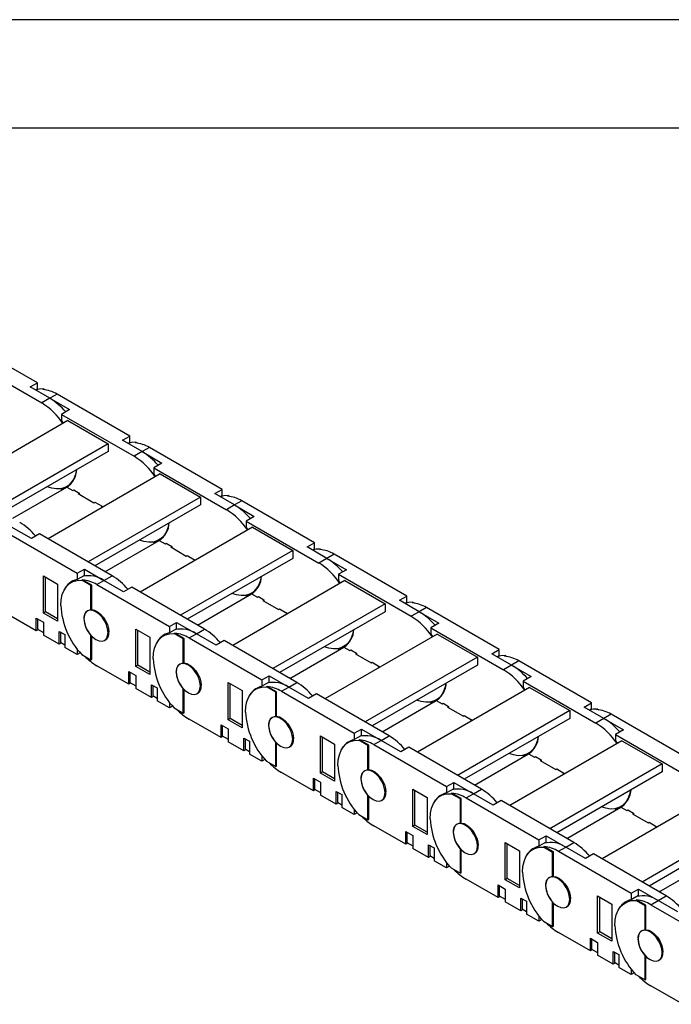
# Model space of a CAD drawing. Header units: inches. Extents: x 0 to 66, y 0 to 51.
# Tile 6 of 9: x 40.8 to 49.8, y 37.4 to 51. Entities that reach past the tile are written whole.
import ezdxf

# ---------------------------------------------------------------- set-up
doc = ezdxf.new("R2010")
doc.units = ezdxf.units.IN
doc.header["$LTSCALE"] = 6
doc.header["$MEASUREMENT"] = 0
doc.layers.add('DIMENSIONS', color=140, linetype='Continuous', lineweight=25)
doc.layers.add('TEXT', color=140, linetype='Continuous', lineweight=25)
doc.styles.add('SLDTEXTSTYLE0', font='TXT', dxfattribs={"width": 0.7})

msp = doc.modelspace()

# ---------------------------------------------------------------- linework, layer by layer
at = {"color": 7, "linetype": 'Continuous'}
msp.add_line((0.001, 51.001), (66.001, 51.001), dxfattribs=at)
for p, q in [((41.013, 45.969), (40.005, 46.551)), ((40.067, 46.272), (41.074, 45.69)), ((40.913, 45.912), (41.013, 45.969)), ((41.186, 45.754), (40.913, 45.912)), ((41.013, 45.881), (40.99, 45.867)), ((41.013, 45.881), (41.013, 45.969)), ((41.089, 45.878), (41.1, 45.884)), ((41.1, 45.884), (41.116, 45.875)), ((41.186, 45.754), (41.074, 45.69)), ((41.286, 45.812), (41.186, 45.754)), ((41.186, 45.754), (41.459, 45.597)), ((42.294, 45.23), (41.286, 45.812)), ((41.459, 45.597), (41.347, 45.532)), ((41.436, 45.445), (39.88, 44.547)), ((41.347, 45.532), (41.347, 45.444)), ((41.347, 45.532), (42.355, 44.951)), ((41.347, 45.444), (41.372, 45.409)), ((41.436, 45.445), (41.993, 45.124)), ((42.193, 45.172), (42.294, 45.23)), ((42.466, 45.015), (42.193, 45.172)), ((42.294, 45.141), (42.294, 45.23)), ((41.993, 45.124), (40.437, 44.226)), ((41.993, 45.124), (41.993, 45.015)), ((42.294, 45.141), (42.27, 45.128)), ((42.369, 45.138), (42.38, 45.145)), ((42.38, 45.145), (42.397, 45.135)), ((42.567, 45.073), (42.466, 45.015)), ((43.574, 44.491), (42.567, 45.073)), ((41.993, 45.015), (40.532, 44.171)), ((42.466, 45.015), (42.355, 44.951)), ((42.466, 45.015), (42.739, 44.857)), ((42.739, 44.857), (42.628, 44.793)), ((42.628, 44.793), (42.628, 44.704)), ((42.628, 44.793), (43.636, 44.211)), ((42.717, 44.706), (41.161, 43.808)), ((42.628, 44.704), (42.653, 44.669)), ((42.717, 44.706), (43.274, 44.385)), ((40.671, 44.091), (41.422, 44.525)), ((41.371, 44.51), (41.347, 44.496)), ((41.347, 44.496), (41.347, 44.481)), ((41.419, 44.531), (41.471, 44.561)), ((41.422, 44.525), (41.503, 44.478)), ((41.503, 44.478), (41.517, 44.486)), ((41.517, 44.486), (41.595, 44.441)), ((41.517, 44.486), (41.517, 44.486)), ((43.474, 44.433), (43.574, 44.491)), ((43.574, 44.402), (43.574, 44.491)), ((41.595, 44.441), (41.581, 44.433)), ((41.581, 44.433), (41.798, 44.308)), ((41.595, 44.441), (41.595, 44.425)), ((43.274, 44.385), (41.717, 43.486)), ((43.274, 44.385), (43.274, 44.276)), ((43.747, 44.276), (43.474, 44.433)), ((43.574, 44.402), (43.551, 44.389)), ((43.65, 44.399), (43.661, 44.406)), ((43.661, 44.406), (43.677, 44.396)), ((41.798, 44.308), (41.812, 44.316)), ((41.812, 44.316), (41.912, 44.258)), ((41.812, 44.316), (41.812, 44.316)), ((43.274, 44.276), (41.812, 43.432)), ((41.912, 44.258), (41.898, 44.25)), ((41.898, 44.25), (41.912, 44.242)), ((41.912, 44.258), (41.912, 44.242)), ((43.747, 44.276), (43.636, 44.211)), ((43.847, 44.333), (43.747, 44.276)), ((43.747, 44.276), (44.02, 44.118)), ((44.855, 43.752), (43.847, 44.333)), ((44.02, 44.118), (43.908, 44.054)), ((40.93, 43.813), (40.657, 43.97)), ((43.997, 43.967), (42.441, 43.069)), ((43.908, 44.054), (43.908, 43.965)), ((43.908, 44.054), (44.916, 43.472)), ((43.908, 43.965), (43.933, 43.93)), ((43.997, 43.967), (44.554, 43.646)), ((40.557, 43.912), (41.564, 43.331)), ((41.041, 43.877), (40.93, 43.813)), ((42.049, 43.295), (41.041, 43.877)), ((42.699, 43.791), (42.752, 43.821)), ((41.951, 43.351), (42.703, 43.785)), ((42.652, 43.771), (42.628, 43.757)), ((42.628, 43.757), (42.628, 43.742)), ((42.703, 43.785), (42.784, 43.739)), ((42.784, 43.739), (42.798, 43.747)), ((42.798, 43.747), (42.876, 43.702)), ((42.798, 43.747), (42.798, 43.747)), ((42.876, 43.702), (42.862, 43.694)), ((42.862, 43.694), (43.079, 43.568)), ((42.876, 43.702), (42.876, 43.686)), ((44.755, 43.694), (44.855, 43.752)), ((45.027, 43.536), (44.755, 43.694)), ((44.855, 43.663), (44.832, 43.649)), ((44.855, 43.663), (44.855, 43.752)), ((44.93, 43.66), (44.941, 43.666)), ((44.941, 43.666), (44.958, 43.657)), ((44.554, 43.646), (42.998, 42.747)), ((43.079, 43.568), (43.093, 43.576)), ((43.093, 43.576), (43.193, 43.518)), ((43.093, 43.576), (43.093, 43.576)), ((44.554, 43.536), (43.093, 42.693)), ((44.554, 43.646), (44.554, 43.536)), ((45.027, 43.536), (44.916, 43.472)), ((45.128, 43.594), (45.027, 43.536)), ((45.027, 43.536), (45.3, 43.379)), ((46.135, 43.012), (45.128, 43.594)), ((41.564, 43.331), (41.665, 43.388)), ((41.665, 43.3), (41.665, 43.388)), ((41.665, 43.388), (41.937, 43.231)), ((43.193, 43.518), (43.179, 43.51)), ((43.179, 43.51), (43.193, 43.502)), ((43.193, 43.518), (43.193, 43.503)), ((41.099, 42.779), (41.099, 43.294)), ((41.099, 43.294), (41.294, 43.181)), ((41.127, 42.795), (41.127, 43.278)), ((41.564, 43.331), (41.564, 43.242)), ((41.665, 43.3), (41.564, 43.242)), ((41.937, 43.231), (42.049, 43.295)), ((45.3, 43.379), (45.189, 43.315)), ((45.189, 43.315), (45.189, 43.226)), ((45.189, 43.315), (46.197, 42.733)), ((41.294, 43.181), (41.294, 42.667)), ((41.545, 43.237), (41.482, 43.201)), ((41.629, 43.232), (41.64, 43.239)), ((41.756, 43.159), (41.629, 43.232)), ((41.768, 43.165), (41.64, 43.239)), ((41.768, 43.165), (41.756, 43.159)), ((41.756, 42.82), (41.756, 43.159)), ((41.768, 42.826), (41.768, 43.165)), ((41.837, 43.173), (41.937, 43.231)), ((41.837, 43.173), (42.845, 42.591)), ((42.21, 43.073), (41.937, 43.231)), ((42.322, 43.138), (42.21, 43.073)), ((43.329, 42.556), (42.322, 43.138)), ((45.278, 43.228), (43.722, 42.329)), ((45.189, 43.226), (45.214, 43.191)), ((45.278, 43.228), (45.835, 42.906)), ((43.232, 42.612), (43.984, 43.046)), ((43.932, 43.031), (43.908, 43.017)), ((43.908, 43.017), (43.908, 43.003)), ((43.98, 43.052), (44.032, 43.082)), ((43.984, 43.046), (44.064, 42.999)), ((44.064, 42.999), (44.078, 43.007)), ((44.078, 43.007), (44.156, 42.962)), ((44.078, 43.007), (44.078, 43.007)), ((46.035, 42.955), (46.135, 43.012)), ((46.135, 42.924), (46.135, 43.012)), ((44.156, 42.962), (44.142, 42.954)), ((44.142, 42.954), (44.359, 42.829)), ((44.156, 42.962), (44.156, 42.946)), ((45.835, 42.906), (44.279, 42.008)), ((45.835, 42.906), (45.835, 42.797)), ((46.308, 42.797), (46.035, 42.955)), ((46.135, 42.924), (46.112, 42.91)), ((46.211, 42.921), (46.222, 42.927)), ((46.222, 42.927), (46.238, 42.918)), ((46.408, 42.855), (46.308, 42.797)), ((47.416, 42.273), (46.408, 42.855)), ((40.999, 42.532), (40.557, 42.787)), ((40.999, 42.708), (41.099, 42.651)), ((40.999, 42.532), (40.999, 42.708)), ((41.127, 42.795), (41.099, 42.779)), ((41.294, 42.667), (41.099, 42.779)), ((41.294, 42.699), (41.127, 42.795)), ((41.715, 42.813), (41.708, 42.809)), ((41.756, 42.82), (41.768, 42.826)), ((44.359, 42.829), (44.373, 42.837)), ((44.373, 42.837), (44.473, 42.779)), ((44.373, 42.837), (44.373, 42.837)), ((45.835, 42.797), (44.373, 41.953)), ((44.473, 42.779), (44.46, 42.771)), ((44.46, 42.771), (44.473, 42.763)), ((44.473, 42.779), (44.473, 42.763)), ((46.308, 42.797), (46.197, 42.733)), ((46.308, 42.797), (46.581, 42.64)), ((41.016, 42.699), (41.016, 42.557)), ((41.099, 42.651), (41.099, 42.474)), ((41.659, 42.701), (41.659, 42.701)), ((42.845, 42.591), (42.945, 42.649)), ((42.845, 42.591), (42.845, 42.503)), ((42.945, 42.56), (42.945, 42.649)), ((42.945, 42.649), (43.218, 42.492)), ((46.581, 42.64), (46.47, 42.575)), ((46.47, 42.575), (46.47, 42.487)), ((46.47, 42.575), (47.477, 41.993)), ((41.03, 42.549), (40.999, 42.532)), ((41.016, 42.557), (41.099, 42.509)), ((41.317, 42.348), (41.099, 42.474)), ((41.317, 42.525), (41.395, 42.48)), ((41.317, 42.348), (41.317, 42.525)), ((41.333, 42.516), (41.333, 42.374)), ((41.395, 42.48), (41.395, 42.303)), ((41.756, 42.13), (41.756, 42.469)), ((41.757, 42.469), (41.756, 42.469)), ((41.768, 42.136), (41.768, 42.457)), ((42.004, 42.514), (41.993, 42.508)), ((42.38, 42.04), (42.38, 42.554)), ((42.38, 42.554), (42.575, 42.442)), ((42.408, 42.056), (42.408, 42.538)), ((42.575, 42.442), (42.575, 41.927)), ((42.826, 42.498), (42.762, 42.462)), ((42.945, 42.56), (42.845, 42.503)), ((42.909, 42.493), (42.92, 42.5)), ((43.037, 42.419), (42.909, 42.493)), ((43.048, 42.426), (42.92, 42.5)), ((43.118, 42.434), (43.218, 42.492)), ((43.118, 42.434), (44.126, 41.852)), ((43.218, 42.492), (43.329, 42.556)), ((43.491, 42.334), (43.218, 42.492)), ((46.559, 42.488), (45.002, 41.59)), ((46.47, 42.487), (46.495, 42.452)), ((46.559, 42.488), (47.115, 42.167)), ((41.347, 42.366), (41.317, 42.348)), ((41.333, 42.374), (41.395, 42.339)), ((41.564, 42.205), (41.395, 42.303)), ((41.944, 42.4), (41.962, 42.41)), ((43.048, 42.426), (43.037, 42.419)), ((43.037, 42.081), (43.037, 42.419)), ((43.048, 42.087), (43.048, 42.426)), ((43.602, 42.398), (43.491, 42.334)), ((44.61, 41.817), (43.602, 42.398)), ((44.513, 41.873), (45.264, 42.307)), ((45.261, 42.313), (45.313, 42.343)), ((45.264, 42.307), (45.345, 42.26)), ((41.564, 42.281), (41.564, 42.205)), ((41.606, 42.229), (41.564, 42.205)), ((41.629, 42.204), (41.756, 42.13)), ((45.213, 42.292), (45.189, 42.278)), ((45.189, 42.278), (45.189, 42.263)), ((45.345, 42.26), (45.359, 42.268)), ((45.359, 42.268), (45.437, 42.223)), ((45.359, 42.268), (45.359, 42.268)), ((45.437, 42.223), (45.423, 42.215)), ((45.423, 42.215), (45.64, 42.09)), ((45.437, 42.223), (45.437, 42.207)), ((47.115, 42.167), (45.559, 41.269)), ((47.115, 42.167), (47.115, 42.058)), ((47.316, 42.215), (47.416, 42.273)), ((47.589, 42.058), (47.316, 42.215)), ((47.416, 42.184), (47.393, 42.171)), ((47.416, 42.184), (47.416, 42.273)), ((47.492, 42.181), (47.503, 42.188)), ((47.503, 42.188), (47.519, 42.178)), ((41.756, 42.13), (41.768, 42.136)), ((42.28, 41.792), (41.837, 42.048)), ((42.408, 42.056), (42.38, 42.04)), ((42.575, 41.927), (42.38, 42.04)), ((42.575, 41.96), (42.408, 42.056)), ((42.995, 42.073), (42.988, 42.069)), ((43.037, 42.081), (43.048, 42.087)), ((45.64, 42.09), (45.654, 42.098)), ((45.654, 42.098), (45.754, 42.04)), ((45.654, 42.098), (45.654, 42.098)), ((47.115, 42.058), (45.654, 41.214)), ((45.754, 42.04), (45.74, 42.032)), ((45.74, 42.032), (45.754, 42.024)), ((45.754, 42.04), (45.754, 42.024)), ((47.589, 42.058), (47.477, 41.993)), ((47.689, 42.116), (47.589, 42.058)), ((47.589, 42.058), (47.861, 41.9)), ((48.697, 41.534), (47.689, 42.116)), ((42.28, 41.969), (42.38, 41.911)), ((42.28, 41.792), (42.28, 41.969)), ((42.297, 41.96), (42.297, 41.818)), ((42.38, 41.911), (42.38, 41.735)), ((42.939, 41.961), (42.94, 41.962)), ((44.126, 41.852), (44.226, 41.91)), ((44.226, 41.821), (44.226, 41.91)), ((44.226, 41.91), (44.499, 41.752)), ((47.861, 41.9), (47.75, 41.836)), ((42.31, 41.81), (42.28, 41.792)), ((42.297, 41.818), (42.38, 41.77)), ((42.597, 41.786), (42.675, 41.741)), ((42.597, 41.609), (42.597, 41.786)), ((42.614, 41.776), (42.614, 41.635)), ((43.285, 41.775), (43.274, 41.768)), ((43.661, 41.301), (43.661, 41.815)), ((43.661, 41.815), (43.855, 41.703)), ((43.688, 41.317), (43.688, 41.799)), ((44.106, 41.759), (44.043, 41.722)), ((44.126, 41.852), (44.126, 41.763)), ((44.226, 41.821), (44.126, 41.763)), ((44.19, 41.754), (44.201, 41.76)), ((44.318, 41.68), (44.19, 41.754)), ((44.329, 41.687), (44.201, 41.76)), ((44.398, 41.695), (44.499, 41.752)), ((44.499, 41.752), (44.61, 41.817)), ((44.771, 41.595), (44.499, 41.752)), ((47.75, 41.836), (47.75, 41.747)), ((47.75, 41.836), (48.758, 41.254)), ((42.597, 41.609), (42.38, 41.735)), ((42.628, 41.627), (42.597, 41.609)), ((42.614, 41.635), (42.675, 41.6)), ((42.675, 41.741), (42.675, 41.564)), ((43.037, 41.391), (43.037, 41.729)), ((43.037, 41.729), (43.037, 41.729)), ((43.048, 41.397), (43.048, 41.718)), ((43.225, 41.66), (43.243, 41.671)), ((43.855, 41.703), (43.855, 41.188)), ((44.329, 41.687), (44.318, 41.68)), ((44.318, 41.341), (44.318, 41.68)), ((44.329, 41.348), (44.329, 41.687)), ((44.398, 41.695), (45.406, 41.113)), ((44.883, 41.659), (44.771, 41.595)), ((45.89, 41.077), (44.883, 41.659)), ((47.839, 41.749), (46.283, 40.851)), ((47.75, 41.747), (47.775, 41.712)), ((47.839, 41.749), (48.396, 41.428)), ((42.845, 41.466), (42.675, 41.564)), ((42.845, 41.541), (42.845, 41.466)), ((42.886, 41.49), (42.845, 41.466)), ((45.793, 41.134), (46.545, 41.567)), ((46.494, 41.553), (46.47, 41.539)), ((46.47, 41.539), (46.47, 41.524)), ((46.541, 41.573), (46.593, 41.604)), ((46.545, 41.567), (46.625, 41.521)), ((46.625, 41.521), (46.639, 41.529)), ((46.639, 41.529), (46.717, 41.484)), ((46.639, 41.529), (46.639, 41.529)), ((46.717, 41.484), (46.703, 41.476)), ((46.717, 41.484), (46.717, 41.468)), ((48.596, 41.476), (48.697, 41.534)), ((48.697, 41.445), (48.697, 41.534)), ((42.909, 41.464), (43.037, 41.391)), ((43.037, 41.391), (43.048, 41.397)), ((44.318, 41.341), (44.329, 41.348)), ((46.703, 41.476), (46.921, 41.35)), ((48.396, 41.428), (46.84, 40.529)), ((46.921, 41.35), (46.934, 41.359)), ((46.934, 41.359), (47.035, 41.301)), ((46.934, 41.358), (46.934, 41.359)), ((48.396, 41.428), (48.396, 41.318)), ((48.869, 41.319), (48.596, 41.476)), ((48.697, 41.445), (48.673, 41.432)), ((48.772, 41.442), (48.783, 41.448)), ((48.783, 41.448), (48.799, 41.439)), ((48.969, 41.376), (48.869, 41.319)), ((49.977, 40.795), (48.969, 41.376)), ((43.56, 41.053), (43.118, 41.309)), ((43.56, 41.23), (43.661, 41.172)), ((43.56, 41.053), (43.56, 41.23)), ((43.577, 41.22), (43.577, 41.079)), ((43.688, 41.317), (43.661, 41.301)), ((43.855, 41.188), (43.661, 41.301)), ((43.855, 41.22), (43.688, 41.317)), ((44.22, 41.222), (44.22, 41.222)), ((44.276, 41.334), (44.269, 41.33)), ((48.396, 41.318), (46.934, 40.475)), ((47.035, 41.301), (47.021, 41.293)), ((47.021, 41.293), (47.035, 41.285)), ((47.035, 41.301), (47.035, 41.285)), ((48.869, 41.319), (48.758, 41.254)), ((48.869, 41.319), (49.142, 41.161)), ((43.591, 41.071), (43.56, 41.053)), ((43.577, 41.079), (43.661, 41.031)), ((43.661, 41.172), (43.661, 40.995)), ((44.941, 40.561), (44.941, 41.076)), ((44.941, 41.076), (45.136, 40.963)), ((45.406, 41.113), (45.506, 41.171)), ((45.406, 41.113), (45.406, 41.024)), ((45.506, 41.082), (45.406, 41.024)), ((45.506, 41.082), (45.506, 41.171)), ((45.506, 41.171), (45.779, 41.013)), ((45.779, 41.013), (45.89, 41.077)), ((49.142, 41.161), (49.031, 41.097)), ((49.031, 41.097), (49.031, 41.008)), ((49.031, 41.097), (50.038, 40.515)), ((43.878, 40.87), (43.661, 40.995)), ((43.878, 41.047), (43.956, 41.002)), ((43.878, 40.87), (43.878, 41.047)), ((43.894, 41.037), (43.894, 40.896)), ((43.956, 41.002), (43.956, 40.825)), ((44.318, 40.651), (44.318, 40.99)), ((44.318, 40.99), (44.318, 40.99)), ((44.329, 40.658), (44.329, 40.979)), ((44.566, 41.036), (44.554, 41.029)), ((44.969, 40.577), (44.969, 41.06)), ((45.136, 40.963), (45.136, 40.449)), ((45.387, 41.02), (45.323, 40.983)), ((45.47, 41.015), (45.482, 41.021)), ((45.598, 40.941), (45.47, 41.015)), ((45.609, 40.947), (45.482, 41.021)), ((45.609, 40.947), (45.598, 40.941)), ((45.598, 40.602), (45.598, 40.941)), ((45.609, 40.609), (45.609, 40.947)), ((45.679, 40.955), (45.779, 41.013)), ((45.679, 40.955), (46.687, 40.374)), ((46.052, 40.856), (45.779, 41.013)), ((49.12, 41.01), (47.564, 40.112)), ((49.031, 41.008), (49.056, 40.973)), ((49.12, 41.01), (49.676, 40.688)), ((43.908, 40.888), (43.878, 40.87)), ((43.894, 40.896), (43.956, 40.86)), ((44.126, 40.727), (43.956, 40.825)), ((44.126, 40.802), (44.126, 40.727)), ((44.505, 40.921), (44.523, 40.931)), ((46.163, 40.92), (46.052, 40.856)), ((47.171, 40.338), (46.163, 40.92)), ((47.074, 40.394), (47.825, 40.828)), ((47.774, 40.813), (47.75, 40.8)), ((47.75, 40.8), (47.75, 40.785)), ((47.822, 40.834), (47.874, 40.864)), ((47.825, 40.828), (47.906, 40.782)), ((44.167, 40.751), (44.126, 40.727)), ((44.19, 40.725), (44.318, 40.651)), ((47.906, 40.782), (47.92, 40.79)), ((47.92, 40.79), (47.998, 40.745)), ((47.92, 40.79), (47.92, 40.79)), ((47.998, 40.745), (47.984, 40.737)), ((47.984, 40.737), (48.201, 40.611)), ((47.998, 40.745), (47.998, 40.729)), ((49.676, 40.688), (48.12, 39.79)), ((49.676, 40.688), (49.676, 40.579)), ((44.318, 40.651), (44.329, 40.658)), ((44.841, 40.314), (44.398, 40.569)), ((44.969, 40.577), (44.941, 40.561)), ((45.136, 40.449), (44.941, 40.561)), ((45.136, 40.481), (44.969, 40.577)), ((45.556, 40.595), (45.55, 40.591)), ((45.598, 40.602), (45.609, 40.609)), ((48.201, 40.611), (48.215, 40.619)), ((48.215, 40.619), (48.315, 40.561)), ((48.215, 40.619), (48.215, 40.619)), ((49.676, 40.579), (48.215, 39.735)), ((48.315, 40.561), (48.301, 40.553)), ((48.301, 40.553), (48.315, 40.545)), ((48.315, 40.561), (48.315, 40.545)), ((44.841, 40.491), (44.941, 40.433)), ((44.841, 40.314), (44.841, 40.491)), ((44.858, 40.481), (44.858, 40.34)), ((44.941, 40.433), (44.941, 40.256)), ((45.5, 40.483), (45.501, 40.483)), ((46.687, 40.374), (46.787, 40.431)), ((46.787, 40.343), (46.787, 40.431)), ((46.787, 40.431), (47.06, 40.274)), ((44.872, 40.332), (44.841, 40.314)), ((44.858, 40.34), (44.941, 40.291)), ((45.158, 40.131), (44.941, 40.256)), ((45.158, 40.307), (45.236, 40.262)), ((45.158, 40.131), (45.158, 40.307)), ((45.175, 40.298), (45.175, 40.156)), ((45.236, 40.262), (45.236, 40.086)), ((45.598, 39.912), (45.598, 40.251)), ((45.598, 40.251), (45.598, 40.251)), ((45.846, 40.296), (45.835, 40.29)), ((46.222, 39.822), (46.222, 40.337)), ((46.222, 40.337), (46.417, 40.224)), ((46.25, 39.838), (46.25, 40.32)), ((46.667, 40.28), (46.604, 40.244)), ((46.687, 40.374), (46.687, 40.285)), ((46.787, 40.343), (46.687, 40.285)), ((46.751, 40.275), (46.762, 40.282)), ((46.879, 40.202), (46.751, 40.275)), ((46.89, 40.208), (46.762, 40.282)), ((46.959, 40.216), (47.06, 40.274)), ((47.06, 40.274), (47.171, 40.338)), ((47.333, 40.116), (47.06, 40.274)), ((50.4, 40.271), (48.844, 39.372)), ((45.189, 40.148), (45.158, 40.131)), ((45.175, 40.156), (45.236, 40.121)), ((45.609, 39.919), (45.609, 40.239)), ((45.786, 40.182), (45.804, 40.192)), ((46.417, 40.224), (46.417, 39.71)), ((46.89, 40.208), (46.879, 40.202)), ((46.879, 39.863), (46.879, 40.202)), ((46.89, 39.869), (46.89, 40.208)), ((46.959, 40.216), (47.967, 39.634)), ((47.444, 40.181), (47.333, 40.116)), ((48.452, 39.599), (47.444, 40.181)), ((49.102, 40.095), (49.155, 40.125)), ((45.406, 39.988), (45.236, 40.086)), ((45.406, 40.063), (45.406, 39.988)), ((45.448, 40.012), (45.406, 39.988)), ((45.47, 39.986), (45.598, 39.912)), ((48.354, 39.655), (49.106, 40.089)), ((49.055, 40.074), (49.031, 40.06)), ((49.031, 40.06), (49.031, 40.046)), ((49.106, 40.089), (49.187, 40.042)), ((49.187, 40.042), (49.201, 40.05)), ((49.201, 40.05), (49.278, 40.005)), ((49.201, 40.05), (49.201, 40.05)), ((49.278, 40.005), (49.265, 39.997)), ((49.265, 39.997), (49.482, 39.872)), ((49.278, 40.005), (49.278, 39.989)), ((45.598, 39.912), (45.609, 39.919)), ((46.837, 39.856), (46.83, 39.852)), ((46.879, 39.863), (46.89, 39.869)), ((50.957, 39.949), (49.401, 39.051)), ((49.482, 39.872), (49.496, 39.88)), ((49.496, 39.88), (49.596, 39.822)), ((49.496, 39.88), (49.496, 39.88)), ((46.122, 39.575), (45.679, 39.83)), ((46.122, 39.751), (46.222, 39.694)), ((46.122, 39.575), (46.122, 39.751)), ((46.138, 39.742), (46.138, 39.6)), ((46.25, 39.838), (46.222, 39.822)), ((46.417, 39.71), (46.222, 39.822)), ((46.417, 39.742), (46.25, 39.838)), ((46.781, 39.744), (46.781, 39.744)), ((50.957, 39.84), (49.496, 38.996)), ((49.596, 39.822), (49.582, 39.814)), ((49.582, 39.814), (49.596, 39.806)), ((49.596, 39.822), (49.596, 39.806)), ((46.152, 39.592), (46.122, 39.575)), ((46.138, 39.6), (46.222, 39.552)), ((46.222, 39.694), (46.222, 39.517)), ((46.439, 39.568), (46.517, 39.523)), ((46.439, 39.391), (46.439, 39.568)), ((47.502, 39.083), (47.502, 39.597)), ((47.502, 39.597), (47.697, 39.485)), ((47.53, 39.099), (47.53, 39.581)), ((47.967, 39.634), (48.067, 39.692)), ((47.967, 39.634), (47.967, 39.546)), ((48.067, 39.603), (47.967, 39.546)), ((48.067, 39.603), (48.067, 39.692)), ((48.067, 39.692), (48.34, 39.535)), ((48.34, 39.535), (48.452, 39.599)), ((46.439, 39.391), (46.222, 39.517)), ((46.456, 39.559), (46.456, 39.417)), ((46.517, 39.523), (46.517, 39.346)), ((46.879, 39.173), (46.879, 39.512)), ((46.879, 39.512), (46.879, 39.512)), ((46.89, 39.179), (46.89, 39.5)), ((47.066, 39.442), (47.084, 39.453)), ((47.127, 39.557), (47.115, 39.551)), ((47.697, 39.485), (47.697, 38.97)), ((47.948, 39.541), (47.884, 39.504)), ((48.032, 39.536), (48.043, 39.542)), ((48.159, 39.462), (48.032, 39.536)), ((48.17, 39.469), (48.043, 39.542)), ((48.17, 39.469), (48.159, 39.462)), ((48.159, 39.124), (48.159, 39.462)), ((48.17, 39.13), (48.17, 39.469)), ((48.24, 39.477), (48.34, 39.535)), ((48.24, 39.477), (49.248, 38.895)), ((48.613, 39.377), (48.34, 39.535)), ((48.724, 39.441), (48.613, 39.377)), ((49.732, 38.86), (48.724, 39.441)), ((46.47, 39.409), (46.439, 39.391)), ((46.456, 39.417), (46.517, 39.382)), ((46.687, 39.248), (46.517, 39.346)), ((46.687, 39.324), (46.687, 39.248)), ((49.635, 38.916), (50.386, 39.35)), ((46.728, 39.272), (46.687, 39.248)), ((46.751, 39.247), (46.879, 39.173)), ((46.879, 39.173), (46.89, 39.179)), ((47.402, 38.835), (46.959, 39.091)), ((47.53, 39.099), (47.502, 39.083)), ((47.697, 38.97), (47.502, 39.083)), ((47.697, 39.003), (47.53, 39.099)), ((48.118, 39.116), (48.111, 39.112)), ((48.159, 39.124), (48.17, 39.13)), ((47.402, 39.012), (47.502, 38.954)), ((47.402, 38.835), (47.402, 39.012)), ((47.419, 39.002), (47.419, 38.861)), ((47.502, 38.954), (47.502, 38.777)), ((48.062, 39.004), (48.062, 39.005)), ((49.248, 38.895), (49.348, 38.953)), ((49.248, 38.895), (49.248, 38.806)), ((49.348, 38.864), (49.348, 38.953)), ((49.348, 38.953), (49.621, 38.795)), ((47.433, 38.853), (47.402, 38.835)), ((47.419, 38.861), (47.502, 38.813)), ((47.719, 38.652), (47.502, 38.777)), ((47.719, 38.829), (47.797, 38.784)), ((47.719, 38.652), (47.719, 38.829)), ((47.736, 38.819), (47.736, 38.678)), ((47.797, 38.784), (47.797, 38.607)), ((48.159, 38.434), (48.159, 38.772)), ((48.16, 38.772), (48.159, 38.772)), ((48.17, 38.44), (48.17, 38.761)), ((48.407, 38.818), (48.396, 38.811)), ((48.783, 38.344), (48.783, 38.858)), ((48.783, 38.858), (48.978, 38.745)), ((48.811, 38.36), (48.811, 38.842)), ((49.228, 38.802), (49.165, 38.765)), ((49.348, 38.864), (49.248, 38.806)), ((49.312, 38.797), (49.323, 38.803)), ((49.44, 38.723), (49.312, 38.797)), ((49.451, 38.729), (49.323, 38.803)), ((49.521, 38.737), (49.621, 38.795)), ((49.621, 38.795), (49.732, 38.86)), ((49.894, 38.638), (49.621, 38.795)), ((47.75, 38.67), (47.719, 38.652)), ((47.736, 38.678), (47.797, 38.643)), ((48.347, 38.703), (48.365, 38.714)), ((48.978, 38.745), (48.978, 38.231)), ((49.451, 38.729), (49.44, 38.723)), ((49.44, 38.384), (49.44, 38.723)), ((49.451, 38.391), (49.451, 38.729)), ((49.521, 38.737), (50.528, 38.156)), ((47.967, 38.509), (47.797, 38.607)), ((47.967, 38.584), (47.967, 38.509)), ((48.009, 38.533), (47.967, 38.509)), ((48.032, 38.507), (48.159, 38.434)), ((48.159, 38.434), (48.17, 38.44)), ((48.683, 38.096), (48.24, 38.352)), ((48.811, 38.36), (48.783, 38.344)), ((48.978, 38.231), (48.783, 38.344)), ((48.978, 38.263), (48.811, 38.36)), ((49.398, 38.377), (49.391, 38.373)), ((49.44, 38.384), (49.451, 38.391)), ((48.683, 38.273), (48.783, 38.215)), ((48.683, 38.096), (48.683, 38.273)), ((48.699, 38.263), (48.699, 38.122)), ((48.783, 38.215), (48.783, 38.038)), ((49.342, 38.265), (49.343, 38.265)), ((48.713, 38.114), (48.683, 38.096)), ((48.699, 38.122), (48.783, 38.074)), ((49, 38.09), (49.078, 38.045)), ((49, 37.913), (49, 38.09)), ((49.017, 38.08), (49.017, 37.939)), ((49.688, 38.079), (49.677, 38.072)), ((49, 37.913), (48.783, 38.038)), ((49.031, 37.931), (49, 37.913)), ((49.017, 37.939), (49.078, 37.903)), ((49.078, 38.045), (49.078, 37.868)), ((49.44, 37.694), (49.44, 38.033)), ((49.44, 38.033), (49.44, 38.033)), ((49.451, 37.701), (49.451, 38.022)), ((49.628, 37.964), (49.646, 37.974)), ((49.248, 37.77), (49.078, 37.868)), ((49.248, 37.845), (49.248, 37.77)), ((49.289, 37.794), (49.248, 37.77)), ((49.312, 37.768), (49.44, 37.694)), ((49.44, 37.694), (49.451, 37.701)), ((49.963, 37.357), (49.521, 37.612))]:
    msp.add_line(p, q)
at = {"flags": 128}
for points in [[(41.1, 45.884), (41.038, 45.882), (41, 45.873)], [(42.38, 45.145), (42.318, 45.143), (42.281, 45.134)], [(41.556, 44.762), (41.542, 44.699), (41.518, 44.638), (41.484, 44.586), (41.443, 44.546), (41.393, 44.518), (41.338, 44.502), (41.277, 44.499), (41.212, 44.508), (41.15, 44.528)], [(41.405, 44.514), (41.395, 44.51), (41.347, 44.496)], [(43.661, 44.406), (43.599, 44.403), (43.561, 44.395)], [(42.836, 44.023), (42.822, 43.96), (42.798, 43.898), (42.765, 43.847), (42.723, 43.807), (42.674, 43.779), (42.618, 43.763), (42.557, 43.759), (42.492, 43.769), (42.43, 43.789)], [(42.685, 43.775), (42.676, 43.771), (42.628, 43.757)], [(44.941, 43.666), (44.88, 43.664), (44.842, 43.655)], [(44.117, 43.284), (44.103, 43.22), (44.079, 43.159), (44.045, 43.108), (44.004, 43.068), (43.955, 43.039), (43.899, 43.023), (43.838, 43.02), (43.773, 43.03), (43.711, 43.049)], [(41.339, 42.885), (41.344, 42.963), (41.359, 43.034), (41.384, 43.095), (41.418, 43.147), (41.46, 43.187), (41.51, 43.215), (41.567, 43.23), (41.629, 43.232)], [(43.966, 43.036), (43.957, 43.032), (43.908, 43.017)], [(46.222, 42.927), (46.16, 42.925), (46.123, 42.916)], [(41.993, 42.508), (41.987, 42.561), (41.971, 42.617), (41.944, 42.672), (41.91, 42.723), (41.869, 42.765), (41.826, 42.797), (41.783, 42.815), (41.742, 42.819), (41.708, 42.809), (41.681, 42.784), (41.665, 42.747), (41.659, 42.701)], [(41.768, 42.826), (41.807, 42.818), (41.849, 42.796), (41.89, 42.763), (41.928, 42.721), (41.96, 42.672), (41.984, 42.618), (41.999, 42.565), (42.004, 42.514)], [(41.659, 42.701), (41.665, 42.647), (41.681, 42.591), (41.708, 42.536), (41.742, 42.485), (41.783, 42.443), (41.826, 42.411), (41.869, 42.393), (41.91, 42.389), (41.944, 42.4), (41.971, 42.424), (41.987, 42.461), (41.993, 42.508)], [(42.619, 42.146), (42.624, 42.224), (42.64, 42.294), (42.664, 42.356), (42.698, 42.407), (42.741, 42.447), (42.791, 42.475), (42.847, 42.491), (42.909, 42.493)], [(45.397, 42.545), (45.384, 42.481), (45.359, 42.42), (45.326, 42.369), (45.284, 42.328), (45.235, 42.3), (45.18, 42.284), (45.119, 42.281), (45.053, 42.29), (44.991, 42.31)], [(45.247, 42.297), (45.237, 42.292), (45.189, 42.278)], [(47.503, 42.188), (47.441, 42.185), (47.403, 42.177)], [(43.274, 41.768), (43.268, 41.822), (43.251, 41.878), (43.225, 41.933), (43.19, 41.984), (43.15, 42.026), (43.107, 42.058), (43.063, 42.076), (43.023, 42.08), (42.988, 42.069), (42.962, 42.045), (42.945, 42.008), (42.94, 41.961)], [(43.048, 42.087), (43.088, 42.079), (43.13, 42.057), (43.171, 42.024), (43.208, 41.982), (43.24, 41.932), (43.265, 41.879), (43.28, 41.825), (43.285, 41.775)], [(42.94, 41.961), (42.945, 41.908), (42.962, 41.852), (42.988, 41.797), (43.023, 41.746), (43.063, 41.703), (43.107, 41.672), (43.15, 41.654), (43.19, 41.65), (43.225, 41.66), (43.251, 41.685), (43.268, 41.722), (43.274, 41.768)], [(43.9, 41.407), (43.905, 41.485), (43.92, 41.555), (43.945, 41.617), (43.979, 41.668), (44.021, 41.708), (44.071, 41.736), (44.128, 41.752), (44.19, 41.754)], [(46.678, 41.805), (46.664, 41.742), (46.64, 41.681), (46.607, 41.629), (46.565, 41.589), (46.516, 41.561), (46.46, 41.545), (46.399, 41.542), (46.334, 41.551), (46.272, 41.571)], [(46.527, 41.557), (46.518, 41.553), (46.47, 41.539)], [(44.554, 41.029), (44.549, 41.082), (44.532, 41.138), (44.505, 41.194), (44.471, 41.244), (44.43, 41.287), (44.387, 41.318), (44.344, 41.337), (44.304, 41.341), (44.269, 41.33), (44.243, 41.306), (44.226, 41.269), (44.22, 41.222)], [(44.329, 41.348), (44.369, 41.339), (44.41, 41.318), (44.451, 41.285), (44.489, 41.242), (44.521, 41.193), (44.545, 41.14), (44.56, 41.086), (44.566, 41.035)], [(48.783, 41.448), (48.721, 41.446), (48.684, 41.438)], [(44.22, 41.222), (44.226, 41.169), (44.243, 41.113), (44.269, 41.057), (44.304, 41.007), (44.344, 40.964), (44.387, 40.933), (44.43, 40.914), (44.471, 40.91), (44.505, 40.921), (44.532, 40.946), (44.549, 40.983), (44.554, 41.029)], [(45.181, 40.668), (45.186, 40.745), (45.201, 40.816), (45.225, 40.878), (45.259, 40.929), (45.302, 40.969), (45.352, 40.997), (45.408, 41.012), (45.47, 41.015)], [(47.959, 41.066), (47.945, 41.003), (47.92, 40.941), (47.887, 40.89), (47.845, 40.85), (47.796, 40.822), (47.741, 40.806), (47.68, 40.802), (47.615, 40.812), (47.553, 40.832)], [(47.808, 40.818), (47.798, 40.814), (47.75, 40.8)], [(45.835, 40.29), (45.829, 40.343), (45.812, 40.399), (45.786, 40.455), (45.751, 40.505), (45.711, 40.548), (45.668, 40.579), (45.625, 40.598), (45.584, 40.602), (45.55, 40.591), (45.523, 40.566), (45.506, 40.529), (45.501, 40.483)], [(45.609, 40.609), (45.649, 40.6), (45.691, 40.579), (45.732, 40.546), (45.769, 40.503), (45.801, 40.454), (45.826, 40.401), (45.841, 40.347), (45.846, 40.296)], [(45.501, 40.483), (45.506, 40.43), (45.523, 40.373), (45.55, 40.318), (45.584, 40.267), (45.625, 40.225), (45.668, 40.193), (45.711, 40.175), (45.751, 40.171), (45.786, 40.182), (45.812, 40.206), (45.829, 40.243), (45.835, 40.29)], [(46.461, 39.928), (46.466, 40.006), (46.481, 40.077), (46.506, 40.138), (46.54, 40.19), (46.582, 40.23), (46.632, 40.258), (46.689, 40.273), (46.751, 40.275)], [(49.239, 40.327), (49.225, 40.263), (49.201, 40.202), (49.168, 40.151), (49.126, 40.111), (49.077, 40.082), (49.021, 40.066), (48.96, 40.063), (48.895, 40.073), (48.833, 40.092)], [(49.088, 40.079), (49.079, 40.075), (49.031, 40.06)], [(47.115, 39.551), (47.11, 39.604), (47.093, 39.66), (47.066, 39.715), (47.032, 39.766), (46.992, 39.808), (46.948, 39.84), (46.905, 39.858), (46.865, 39.862), (46.83, 39.852), (46.804, 39.827), (46.787, 39.79), (46.781, 39.743)], [(46.89, 39.869), (46.93, 39.861), (46.971, 39.839), (47.012, 39.806), (47.05, 39.764), (47.082, 39.714), (47.106, 39.661), (47.122, 39.608), (47.127, 39.557)], [(46.781, 39.743), (46.787, 39.69), (46.804, 39.634), (46.83, 39.579), (46.865, 39.528), (46.905, 39.486), (46.948, 39.454), (46.992, 39.436), (47.032, 39.432), (47.066, 39.442), (47.093, 39.467), (47.11, 39.504), (47.115, 39.551)], [(47.742, 39.189), (47.747, 39.267), (47.762, 39.337), (47.787, 39.399), (47.821, 39.45), (47.863, 39.49), (47.913, 39.518), (47.97, 39.534), (48.032, 39.536)], [(48.396, 38.811), (48.39, 38.865), (48.374, 38.921), (48.347, 38.976), (48.312, 39.027), (48.272, 39.069), (48.229, 39.101), (48.186, 39.119), (48.145, 39.123), (48.111, 39.112), (48.084, 39.088), (48.068, 39.051), (48.062, 39.004)], [(48.17, 39.13), (48.21, 39.122), (48.252, 39.1), (48.293, 39.067), (48.33, 39.025), (48.363, 38.975), (48.387, 38.922), (48.402, 38.868), (48.407, 38.818)], [(48.062, 39.004), (48.068, 38.951), (48.084, 38.895), (48.111, 38.84), (48.145, 38.789), (48.186, 38.746), (48.229, 38.715), (48.272, 38.696), (48.312, 38.693), (48.347, 38.703), (48.374, 38.728), (48.39, 38.765), (48.396, 38.811)], [(49.022, 38.45), (49.027, 38.528), (49.042, 38.598), (49.067, 38.66), (49.101, 38.711), (49.144, 38.751), (49.194, 38.779), (49.25, 38.794), (49.312, 38.797)], [(49.677, 38.072), (49.671, 38.125), (49.654, 38.181), (49.628, 38.237), (49.593, 38.287), (49.553, 38.33), (49.51, 38.361), (49.466, 38.38), (49.426, 38.384), (49.391, 38.373), (49.365, 38.348), (49.348, 38.312), (49.343, 38.265)], [(49.451, 38.391), (49.491, 38.382), (49.533, 38.361), (49.573, 38.328), (49.611, 38.285), (49.643, 38.236), (49.668, 38.183), (49.683, 38.129), (49.688, 38.078)], [(49.343, 38.265), (49.348, 38.212), (49.365, 38.156), (49.391, 38.1), (49.426, 38.05), (49.466, 38.007), (49.51, 37.976), (49.553, 37.957), (49.593, 37.953), (49.628, 37.964), (49.654, 37.989), (49.671, 38.025), (49.677, 38.072)]]:
    msp.add_lwpolyline(points, dxfattribs=at)
for centre, radius, start, end in [((41.045, 45.417), 0.462, 58.5838, 84.5873), ((40.727, 44.993), 0.889, 40.1591, 58.902), ((40.569, 44.872), 0.961, 33.755, 58.2966), ((42.326, 44.678), 0.462, 58.5838, 84.5873), ((41.85, 44.133), 0.961, 33.755, 58.2966), ((42.007, 44.254), 0.889, 40.1591, 58.902), ((41.25, 44.784), 0.312, 303.4786, 356.6728), ((43.606, 43.939), 0.462, 58.5838, 84.5873), ((43.131, 43.394), 0.961, 33.755, 58.2966), ((43.288, 43.514), 0.889, 40.1591, 58.902), ((40.309, 43.273), 0.889, 40.1591, 58.902), ((42.531, 44.045), 0.312, 303.4786, 356.6728), ((44.887, 43.2), 0.462, 58.5838, 84.5873), ((44.568, 42.775), 0.889, 40.1591, 58.902), ((44.411, 42.655), 0.961, 33.755, 58.2966), ((41.727, 42.925), 0.371, 55.5461, 103.5145), ((41.59, 42.534), 0.889, 40.1591, 58.902), ((43.812, 43.306), 0.312, 303.4786, 356.6728), ((41.614, 42.996), 0.251, 101.5189, 156.0313), ((41.596, 42.779), 0.462, 58.5838, 84.5873), ((42.409, 42.938), 1.072, 182.8188, 223.25), ((46.167, 42.46), 0.462, 58.5838, 84.5873), ((41.758, 42.719), 0.101, 91.1318, 190.2227), ((45.692, 41.915), 0.961, 33.755, 58.2966), ((45.849, 42.036), 0.889, 40.1591, 58.902), ((42.026, 42.719), 0.368, 182.8023, 222.859), ((41.894, 42.499), 0.111, 299.2595, 7.5545), ((42.895, 42.257), 0.251, 101.5189, 156.0313), ((42.877, 42.039), 0.462, 58.5838, 84.5873), ((43.008, 42.185), 0.371, 55.5461, 103.5145), ((42.87, 41.795), 0.889, 40.1591, 58.902), ((45.092, 42.566), 0.312, 303.4786, 356.6728), ((42.262, 42.764), 0.832, 224.3935, 239.3209), ((47.448, 41.721), 0.462, 58.5838, 84.5873), ((43.69, 42.199), 1.072, 182.8188, 223.25), ((43.039, 41.979), 0.101, 91.1318, 190.2227), ((47.13, 41.297), 0.889, 40.1591, 58.902), ((43.307, 41.979), 0.368, 182.8023, 222.859), ((46.972, 41.176), 0.961, 33.755, 58.2966), ((43.175, 41.76), 0.111, 299.2595, 7.5545), ((44.176, 41.517), 0.251, 101.5189, 156.0313), ((44.157, 41.3), 0.462, 58.5838, 84.5873), ((44.288, 41.446), 0.371, 55.5461, 103.5145), ((44.151, 41.056), 0.889, 40.1591, 58.902), ((46.373, 41.827), 0.312, 303.4786, 356.6728), ((43.542, 42.024), 0.832, 224.3935, 239.3209), ((44.971, 41.46), 1.072, 182.8188, 223.25), ((44.32, 41.24), 0.101, 91.1318, 190.2227), ((48.729, 40.982), 0.462, 58.5838, 84.5873), ((44.587, 41.24), 0.368, 182.8023, 222.859), ((48.253, 40.437), 0.961, 33.755, 58.2966), ((48.41, 40.557), 0.889, 40.1591, 58.902), ((45.569, 40.707), 0.371, 55.5461, 103.5145), ((45.431, 40.316), 0.889, 40.1591, 58.902), ((47.653, 41.088), 0.312, 303.4786, 356.6728), ((44.455, 41.021), 0.111, 299.2595, 7.5545), ((45.456, 40.778), 0.251, 101.5189, 156.0313), ((45.438, 40.561), 0.462, 58.5838, 84.5873), ((44.823, 41.285), 0.832, 224.3935, 239.3209), ((46.251, 40.72), 1.072, 182.8188, 223.25), ((45.6, 40.501), 0.101, 91.1318, 190.2227), ((45.868, 40.501), 0.368, 182.8023, 222.859), ((45.736, 40.281), 0.111, 299.2595, 7.5545), ((46.737, 40.039), 0.251, 101.5189, 156.0313), ((46.719, 39.822), 0.462, 58.5838, 84.5873), ((46.85, 39.968), 0.371, 55.5461, 103.5145), ((46.712, 39.577), 0.889, 40.1591, 58.902), ((48.934, 40.349), 0.312, 303.4786, 356.6728), ((46.103, 40.546), 0.832, 224.3935, 239.3209), ((47.532, 39.981), 1.072, 182.8188, 223.25), ((46.881, 39.762), 0.101, 91.1318, 190.2227), ((47.148, 39.762), 0.368, 182.8023, 222.859), ((48.13, 39.228), 0.371, 55.5461, 103.5145), ((47.993, 38.838), 0.889, 40.1591, 58.902), ((47.016, 39.542), 0.111, 299.2595, 7.5545), ((48.017, 39.3), 0.251, 101.5189, 156.0313), ((47.999, 39.082), 0.462, 58.5838, 84.5873), ((47.384, 39.806), 0.832, 224.3935, 239.3209), ((48.812, 39.242), 1.072, 182.8188, 223.25), ((48.161, 39.022), 0.101, 91.1318, 190.2227), ((48.429, 39.022), 0.368, 182.8023, 222.859), ((48.297, 38.803), 0.111, 299.2595, 7.5545), ((49.298, 38.56), 0.251, 101.5189, 156.0313), ((49.28, 38.343), 0.462, 58.5838, 84.5873), ((49.411, 38.489), 0.371, 55.5461, 103.5145), ((49.273, 38.099), 0.889, 40.1591, 58.902), ((48.665, 39.067), 0.832, 224.3935, 239.3209), ((50.093, 38.502), 1.072, 182.8188, 223.25), ((49.442, 38.283), 0.101, 91.1318, 190.2227), ((49.709, 38.283), 0.368, 182.8023, 222.859), ((49.577, 38.064), 0.111, 299.2595, 7.5545), ((49.945, 38.328), 0.832, 224.3935, 239.3209)]:
    msp.add_arc(centre, radius, start, end)
at = {"layer": 'TEXT'}
msp.add_line((1.5, 49.5), (64.5, 49.5), dxfattribs=at)

# ---------------------------------------------------------------- texts
at = {"layer": 'DIMENSIONS', "insert": (36.189, 39.086), "char_height": 0.5, "attachment_point": 1, "style": 'SLDTEXTSTYLE0'}
msp.add_mtext('ISOMETRIC VIEW', dxfattribs=at)

doc.saveas('drawing.dxf')
